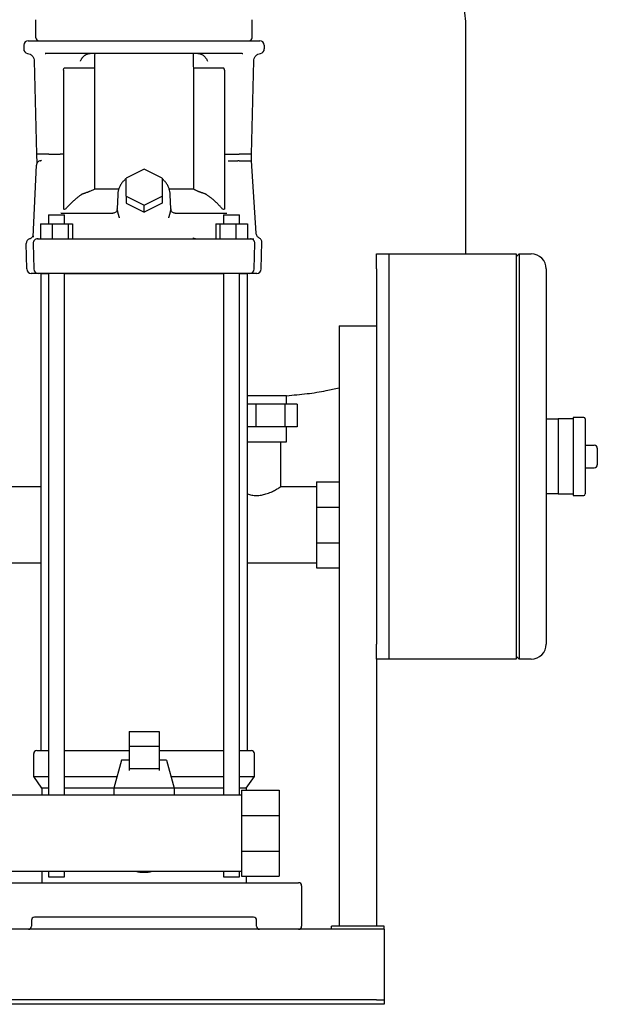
# Model space of a CAD drawing. Header units: millimetres. Extents: x 16 to 1414, y 11 to 1176.
# Tile 3 of 6: x 298 to 683, y 11 to 667. Entities that reach past the tile are written whole.
import ezdxf

# ---------------------------------------------------------------- set-up
doc = ezdxf.new("R2010")
doc.units = ezdxf.units.MM

msp = doc.modelspace()

# ---------------------------------------------------------------- linework, layer by layer
at = {"color": 7, "linetype": 'Continuous', "lineweight": 25}
for p, q in [((308.56, 655.41), (308.56, 667.41)), ((452.56, 655.41), (452.56, 667.41)), ((595.06, 511.41), (595.06, 662.21)), ((300.48, 650.49), (300.41, 647.99)), ((303.48, 653.41), (457.63, 653.41)), ((460.63, 650.49), (460.7, 647.99)), ((314.77, 644.92), (315.06, 644.91)), ((315.06, 644.91), (314.77, 644.92)), ((446.05, 644.91), (315.06, 644.91)), ((315.39, 644.76), (315.06, 644.91)), ((446.05, 644.91), (445.72, 644.76)), ((446.05, 644.91), (446.35, 644.92)), ((307.4, 639.9), (309.03, 577.86)), ((452.09, 577.91), (453.71, 639.9)), ((326.92, 633.7), (326.92, 541.19)), ((347.47, 635.2), (327.45, 635.2)), ((347.47, 635.2), (347.47, 554.5)), ((413.65, 554.5), (413.65, 635.2)), ((433.66, 635.2), (413.65, 635.2)), ((434.2, 633.7), (434.2, 541.19)), ((309.67, 577.91), (309.03, 577.91)), ((309.03, 577.91), (309.07, 571.89)), ((318.62, 577.91), (324.69, 577.91)), ((436.43, 577.91), (442.49, 577.91)), ((452.06, 573.41), (452.09, 577.91)), ((311.56, 573.39), (312.15, 573.58)), ((312.15, 573.58), (311.56, 573.39)), ((311.75, 573.4), (311.56, 573.39)), ((311.56, 573.39), (311.75, 573.4)), ((436.57, 573.41), (442.51, 573.41)), ((455.3, 525.17), (452.06, 573.41)), ((306.62, 522.69), (308.92, 570.56)), ((380.56, 567.74), (368.56, 561.74)), ((392.56, 561.74), (380.56, 567.74)), ((368.56, 549.74), (368.56, 561.74)), ((392.56, 561.74), (392.56, 549.74)), ((363.72, 554.5), (347.47, 554.5)), ((413.65, 554.5), (397.38, 554.5)), ((363.04, 550.72), (362.72, 541.44)), ((368.56, 549.74), (380.56, 543.74)), ((368.56, 549.74), (368.56, 545.24)), ((368.56, 545.24), (380.56, 539.24)), ((380.56, 543.74), (392.56, 549.74)), ((392.56, 545.24), (380.56, 539.24)), ((392.56, 549.74), (392.56, 545.24)), ((398.39, 541.44), (398.07, 550.7)), ((325.41, 538.41), (325.41, 538.75)), ((325.41, 538.41), (359.75, 538.41)), ((327.16, 541.19), (326.92, 541.19)), ((359.74, 538.42), (359.72, 538.51)), ((360.72, 538.59), (359.74, 538.42)), ((360.4, 538.54), (359.75, 538.41)), ((360.29, 538.46), (359.77, 538.41)), ((362.71, 540.93), (362.72, 541.44)), ((380.56, 539.24), (380.56, 543.74)), ((398.41, 540.93), (398.36, 540.47)), ((398.39, 541.44), (398.41, 540.93)), ((401.36, 538.41), (400.39, 538.59)), ((401.36, 538.41), (400.73, 538.54)), ((401.36, 538.41), (400.8, 538.52)), ((401.36, 538.41), (435.7, 538.41)), ((401.4, 538.51), (401.42, 538.41)), ((401.42, 538.41), (401.4, 538.51)), ((434.2, 541.19), (433.95, 541.19)), ((311.62, 531.41), (311.62, 521.41)), ((311.62, 531.41), (319.38, 531.41)), ((316.84, 537.41), (316.84, 531.41)), ((316.84, 537.41), (325.4, 537.41)), ((319.38, 531.41), (319.4, 521.41)), ((319.38, 531.41), (329.98, 531.41)), ((325.4, 537.41), (327.6, 537.41)), ((327.6, 531.41), (327.6, 537.41)), ((329.98, 531.41), (329.98, 521.41)), ((329.98, 531.41), (332.82, 531.41)), ((332.82, 531.41), (332.82, 521.41)), ((428.3, 531.41), (428.3, 521.41)), ((428.3, 531.41), (431.14, 531.41)), ((431.14, 531.41), (431.14, 521.41)), ((431.14, 531.41), (441.73, 531.41)), ((433.51, 537.41), (433.51, 531.41)), ((433.51, 537.41), (435.71, 537.41)), ((435.71, 537.41), (444.27, 537.41)), ((441.73, 531.41), (441.72, 521.41)), ((441.73, 531.41), (449.49, 531.41)), ((444.27, 531.41), (444.27, 537.41)), ((449.49, 531.41), (449.49, 521.41)), ((302.48, 501.34), (302.03, 518.34)), ((306.62, 522.69), (306.56, 522.45)), ((306.7, 518.34), (307.14, 501.34)), ((309.7, 521.41), (319.4, 521.41)), ((309.88, 521.41), (310.01, 521.5)), ((310.01, 521.5), (309.88, 521.41)), ((311.17, 521.41), (311.18, 521.41)), ((319.4, 521.41), (441.72, 521.41)), ((441.72, 521.41), (451.42, 521.41)), ((449.94, 521.41), (449.89, 521.41)), ((453.97, 501.34), (454.41, 518.34)), ((458.63, 501.34), (459.1, 519.11)), ((535.56, 501.41), (535.56, 511.41)), ((535.56, 511.41), (543.56, 511.41)), ((543.56, 511.41), (543.56, 501.41)), ((543.56, 511.41), (628.56, 511.41)), ((628.56, 511.41), (628.56, 491.41)), ((628.56, 509.41), (630.56, 511.41)), ((630.56, 511.41), (630.56, 491.41)), ((630.56, 511.41), (638.56, 511.41)), ((535.56, 501.41), (535.56, 251.41)), ((543.56, 501.41), (543.56, 251.41)), ((648.56, 501.41), (648.56, 491.41)), ((311.11, 498.41), (305.48, 498.41)), ((311.64, 498.41), (311.69, 498.41)), ((311.81, 498.41), (311.81, 180.41)), ((311.81, 498.41), (316.84, 498.41)), ((316.84, 498.41), (316.84, 150.81)), ((327.6, 150.81), (327.6, 498.41)), ((327.6, 498.41), (433.51, 498.41)), ((433.51, 498.41), (433.51, 150.81)), ((450.97, 498.41), (441.62, 498.41)), ((444.27, 150.81), (444.27, 498.41)), ((444.27, 498.41), (449.31, 498.41)), ((449.31, 498.41), (449.31, 180.41)), ((449.48, 498.41), (449.48, 498.41)), ((455.63, 498.41), (450, 498.41)), ((450.35, 498.41), (450, 498.41)), ((450.97, 498.41), (450.35, 498.41)), ((543.56, 491.41), (543.56, 261.41)), ((628.56, 491.41), (628.56, 261.41)), ((630.56, 491.41), (630.56, 261.41)), ((648.56, 491.41), (648.56, 261.41)), ((510.56, 463.41), (535.56, 463.41)), ((510.56, 463.41), (510.56, 63.41)), ((455.2, 416.91), (449.31, 416.91)), ((475.56, 416.91), (455.2, 416.91)), ((475.56, 411.21), (475.56, 416.91)), ((455.07, 411.21), (449.31, 411.21)), ((455.07, 411.21), (455.07, 396.21)), ((474.35, 411.21), (455.07, 411.21)), ((474.35, 411.21), (474.35, 396.21)), ((482.61, 411.21), (474.35, 411.21)), ((482.61, 411.21), (482.61, 396.21)), ((648.56, 401.41), (656.56, 401.41)), ((666.56, 401.41), (656.56, 401.41)), ((656.56, 401.41), (656.56, 391.41)), ((673.56, 402.41), (666.56, 402.41)), ((666.56, 402.41), (666.56, 376.41)), ((674.56, 401.41), (674.56, 351.41)), ((455.07, 396.21), (449.31, 396.21)), ((474.35, 396.21), (455.07, 396.21)), ((482.61, 396.21), (474.35, 396.21)), ((475.56, 386.21), (475.56, 396.21)), ((656.56, 391.41), (656.56, 376.41)), ((449.31, 386.21), (455.2, 386.21)), ((455.2, 386.21), (475.56, 386.21)), ((471.56, 386.21), (471.56, 356.21)), ((674.56, 383.91), (680.56, 383.91)), ((682.56, 381.91), (682.56, 370.91)), ((656.56, 376.41), (656.56, 361.41)), ((666.56, 376.41), (666.56, 350.41)), ((674.56, 368.91), (680.56, 368.91)), ((656.56, 361.41), (656.56, 351.41)), ((311.81, 356.21), (199.31, 356.21)), ((495.56, 356.21), (471.56, 356.21)), ((495.56, 359.46), (495.56, 342.68)), ((495.56, 359.46), (510.56, 359.46)), ((656.56, 351.41), (648.56, 351.41)), ((656.56, 351.41), (666.56, 351.41)), ((666.56, 350.41), (673.56, 350.41)), ((495.56, 342.68), (495.56, 318.95)), ((495.56, 342.68), (510.56, 342.68)), ((495.56, 318.95), (510.56, 318.95)), ((495.56, 318.95), (495.56, 302.16)), ((311.81, 305.41), (199.31, 305.41)), ((495.56, 305.41), (449.31, 305.41)), ((495.56, 302.16), (510.56, 302.16)), ((628.56, 261.41), (628.56, 241.41)), ((630.56, 261.41), (630.56, 241.41)), ((648.56, 261.41), (648.56, 251.41)), ((535.56, 241.41), (535.56, 251.41)), ((543.56, 251.41), (543.56, 241.41)), ((630.56, 241.41), (628.56, 243.41)), ((543.56, 241.41), (535.56, 241.41)), ((535.56, 241.41), (535.56, 63.41)), ((628.56, 241.41), (543.56, 241.41)), ((638.56, 241.41), (630.56, 241.41)), ((370.56, 193.1), (370.56, 183.22)), ((370.56, 193.1), (390.56, 193.1)), ((390.56, 193.1), (390.56, 183.22)), ((307.06, 163.27), (307.06, 178.41)), ((309.06, 180.41), (316.84, 180.41)), ((327.6, 180.41), (370.56, 180.41)), ((370.56, 183.22), (370.56, 168.2)), ((390.56, 183.22), (370.56, 183.22)), ((390.56, 183.22), (390.56, 168.2)), ((390.56, 180.41), (433.51, 180.41)), ((444.27, 180.41), (452.06, 180.41)), ((454.06, 163.27), (454.06, 178.41)), ((365.56, 174.06), (360.56, 155.31)), ((370.56, 174.06), (365.56, 174.06)), ((395.56, 174.06), (390.56, 174.06)), ((395.56, 174.06), (400.56, 155.31)), ((390.56, 168.2), (370.56, 168.2)), ((370.56, 168.2), (370.56, 167.25)), ((390.56, 168.2), (390.56, 167.25)), ((307.06, 163.27), (316.84, 163.27)), ((312.56, 155.41), (307.06, 163.27)), ((327.6, 163.27), (362.68, 163.27)), ((398.44, 163.27), (433.51, 163.27)), ((444.27, 163.27), (454.06, 163.27)), ((448.56, 155.41), (454.06, 163.27)), ((316.84, 155.41), (312.56, 155.41)), ((312.56, 155.41), (312.56, 150.81)), ((360.56, 155.31), (327.6, 155.41)), ((400.56, 155.31), (360.56, 155.31)), ((360.56, 155.31), (360.56, 150.81)), ((433.51, 155.41), (400.56, 155.31)), ((400.56, 155.31), (400.56, 150.81)), ((448.56, 155.41), (444.27, 155.41)), ((445.56, 154.06), (445.56, 137.28)), ((445.56, 154.06), (470.56, 154.06)), ((448.56, 155.41), (448.56, 154.06)), ((470.56, 154.06), (470.56, 137.28)), ((445.56, 150.81), (261.91, 150.81)), ((445.56, 137.28), (470.56, 137.28)), ((445.56, 137.28), (445.56, 113.55)), ((470.56, 137.28), (470.56, 113.55)), ((445.56, 113.55), (470.56, 113.55)), ((445.56, 113.55), (445.56, 96.76)), ((470.56, 113.55), (470.56, 96.76)), ((73.06, 100.01), (445.56, 100.01)), ((312.56, 100.01), (312.56, 92.41)), ((316.84, 100.01), (316.84, 96.41)), ((327.6, 96.41), (327.6, 100.01)), ((433.51, 100.01), (433.51, 96.41)), ((444.27, 96.41), (444.27, 100.01)), ((288.56, 92.41), (472.56, 92.41)), ((316.84, 96.41), (325.4, 96.41)), ((325.4, 96.41), (327.6, 96.41)), ((433.51, 96.41), (435.71, 96.41)), ((435.71, 96.41), (444.27, 96.41)), ((445.56, 96.76), (470.56, 96.76)), ((448.56, 96.76), (448.56, 92.41)), ((472.56, 92.41), (483.56, 92.41)), ((485.56, 90.41), (485.56, 63.41)), ((305.56, 67.41), (305.56, 63.41)), ((453.56, 69.41), (307.56, 69.41)), ((455.56, 63.41), (455.56, 67.41)), ((540.56, 61.41), (20.56, 61.41)), ((505.56, 61.41), (505.56, 63.41)), ((540.56, 63.41), (505.56, 63.41)), ((540.56, 61.41), (540.56, 63.41)), ((540.56, 61.41), (540.56, 56.41)), ((540.56, 56.41), (540.56, 16.41)), ((535.56, 14.41), (25.56, 14.41)), ((535.56, 14.41), (540.56, 14.41)), ((540.56, 16.41), (540.56, 14.41)), ((540.56, 14.41), (540.56, 11.41)), ((535.56, 11.41), (25.56, 11.41)), ((540.56, 11.41), (535.56, 11.41))]:
    msp.add_line(p, q, dxfattribs=at)
at = {"color": 7, "linetype": 'Continuous', "lineweight": 25, "flags": 128}
for points in [[(450.46, 521.41), (450.93, 521.41), (451.38, 521.41), (451.81, 521.41), (452.22, 521.41), (452.6, 521.41), (452.97, 521.41), (453.32, 521.41), (453.65, 521.41)], [(319.5, 498.41), (317.57, 498.41), (315.77, 498.41), (314.16, 498.41), (312.77, 498.41), (311.64, 498.41), (310.82, 498.41), (310.31, 498.41), (310.14, 498.41)], [(441.62, 498.41), (431.57, 498.41), (421.46, 498.41), (411.29, 498.41), (401.07, 498.41), (390.82, 498.41), (380.56, 498.41), (370.29, 498.41), (360.05, 498.41), (349.83, 498.41), (339.65, 498.41), (329.54, 498.41), (319.5, 498.41)]]:
    msp.add_lwpolyline(points, dxfattribs=at)
at = {"color": 7, "linetype": 'Continuous', "lineweight": 25}
for centre, radius, start, end in [((303.48, 650.41), 3, 90, 178.5), ((310.56, 655.41), 2, 180, 270), ((450.56, 655.41), 2, 270, 0), ((457.63, 650.41), 3, 1.5, 90), ((303.41, 647.91), 3, 178.5, 261.50853), ((457.7, 647.91), 3, 279.26345, 1.50831), ((327.16, 543.61), 2.42, 270, 319.78589), ((433.95, 543.61), 2.42, 220.23756, 270.00007), ((305.03, 518.42), 3, 103.35942, 181.50311), ((309.7, 518.41), 3, 90.00038, 181.5), ((451.42, 518.41), 3, 358.5, 89.99954), ((638.56, 501.41), 10, 0, 90), ((305.48, 501.41), 3, 181.5, 270), ((310.14, 501.41), 3, 181.5, 270), ((450.97, 501.41), 3, 270, 358.5), ((455.63, 501.41), 3, 270, 358.5), ((673.56, 401.41), 1, 360, 90), ((680.56, 381.91), 2, 0, 90), ((680.56, 370.91), 2, 270, 0), ((673.56, 351.41), 1, 270, 0), ((638.56, 251.41), 10, 270, 0), ((309.06, 178.41), 2, 90, 180), ((452.06, 178.41), 2, 0, 90), ((380.56, 125.41), 26, 257.6671, 282.3329), ((483.56, 90.41), 2, 0, 90), ((307.56, 67.41), 2, 90, 180), ((453.56, 67.41), 2, 0, 90), ((303.56, 63.41), 2, 270, 0), ((457.56, 63.41), 2, 180, 270), ((483.56, 63.41), 2, 270, 360)]:
    msp.add_arc(centre, radius, start, end, dxfattribs=at)
for points, knots in [([(595.06, 662.21), (594.95, 664.84), (594.74, 670.06), (593.07, 677.73), (590.48, 685.12), (586.94, 692.21), (582.16, 699.58), (575.96, 707.1), (568.21, 714.58), (559.47, 721.51), (549.38, 728.15), (537.94, 734.35), (525.22, 739.96), (511.86, 744.65), (498.05, 748.42), (483.96, 751.05), (474.25, 752.47), (469.27, 752.66), (469.06, 752.67)], [0, 0, 0, 0, 0.046736, 0.092878, 0.139087, 0.185896, 0.233702, 0.295247, 0.359046, 0.425161, 0.49349, 0.573989, 0.656608, 0.740777, 0.825866, 0.911226, 0.996209, 1, 1, 1, 1]), ([(302.97, 644.95), (303.51, 644.81), (304.7, 644.52), (306.17, 643.32), (307.19, 641.71), (307.33, 640.49), (307.4, 639.9)], [0, 0, 0, 0, 0.242041, 0.49999, 0.757944, 1, 1, 1, 1]), ([(339.74, 642.35), (339.81, 642.42), (339.94, 642.58), (340.15, 642.82), (340.37, 643.05), (340.61, 643.28), (340.87, 643.5), (341.15, 643.72), (341.44, 643.92), (341.75, 644.11), (342.08, 644.29), (342.45, 644.46), (342.85, 644.62), (343.27, 644.74), (343.73, 644.84), (344.2, 644.9), (344.51, 644.91), (344.67, 644.91)], [0, 0, 0, 0, 0.052682, 0.10708, 0.163176, 0.220916, 0.28022, 0.340987, 0.403081, 0.466327, 0.530525, 0.601452, 0.675932, 0.75355, 0.83383, 0.916177, 1, 1, 1, 1]), ([(416.44, 644.91), (416.52, 644.91), (416.67, 644.91), (416.9, 644.9), (417.12, 644.87), (417.35, 644.84), (417.57, 644.8), (417.78, 644.75), (417.99, 644.7), (418.19, 644.64), (418.39, 644.57), (418.85, 644.39), (419.53, 644.04), (420.29, 643.48), (420.88, 642.92), (421.35, 642.38), (421.75, 641.84), (422.14, 641.27), (422.53, 640.61), (422.79, 640.12), (422.93, 639.85)], [0, 0, 0, 0, 0.026582, 0.052976, 0.07913, 0.105, 0.130546, 0.155724, 0.18049, 0.204804, 0.228634, 0.251952, 0.375422, 0.491053, 0.575074, 0.65731, 0.737268, 0.80687, 0.894961, 1, 1, 1, 1]), ([(453.71, 639.9), (453.78, 640.49), (453.93, 641.71), (454.94, 643.32), (456.41, 644.52), (457.6, 644.81), (458.18, 644.95)], [0, 0, 0, 0, 0.242053, 0.500003, 0.757952, 1, 1, 1, 1]), ([(338.18, 639.85), (338.25, 639.99), (338.36, 640.19), (338.6, 640.61), (338.82, 641), (339.08, 641.43), (339.29, 641.74), (339.51, 642.05), (339.67, 642.25), (339.74, 642.35)], [0, 0, 0, 0, 0.158326, 0.238539, 0.485195, 0.617644, 0.745525, 0.872308, 1, 1, 1, 1]), ([(434.2, 633.7), (434.18, 633.78), (434.15, 633.93), (434.11, 634.15), (434.06, 634.35), (434.02, 634.52), (433.97, 634.68), (433.93, 634.82), (433.88, 634.93), (433.84, 635.03), (433.8, 635.1), (433.75, 635.15), (433.71, 635.19), (433.67, 635.2), (433.66, 635.2)], [0, 0, 0, 0, 0.148913, 0.28533, 0.409298, 0.520878, 0.620155, 0.707247, 0.782334, 0.845697, 0.897803, 0.939505, 0.972469, 1, 1, 1, 1]), ([(317.1, 577.91), (317.23, 577.91), (317.49, 577.9), (318.07, 577.9), (318.39, 577.9), (318.62, 577.91)], [0, 0, 0, 0, 0.5, 0.5, 1, 1, 1, 1]), ([(326.92, 577.91), (326.86, 577.92), (326.74, 577.92), (326.55, 577.92), (326.37, 577.92), (326.18, 577.92), (325.99, 577.92), (325.8, 577.92), (325.61, 577.92), (325.42, 577.92), (325.23, 577.92), (325.04, 577.92), (324.86, 577.92), (324.74, 577.92), (324.69, 577.91)], [0, 0, 0, 0, 0.074035, 0.149746, 0.22715, 0.306254, 0.387061, 0.469569, 0.553771, 0.639657, 0.727221, 0.81646, 0.907379, 1, 1, 1, 1]), ([(434.19, 577.92), (434.6, 577.92), (435, 577.92), (435.76, 577.92), (436.12, 577.92), (436.43, 577.91)], [0, 0, 0, 0, 0.5, 0.5, 1, 1, 1, 1]), ([(442.49, 577.91), (442.73, 577.91), (443.04, 577.9), (443.62, 577.9), (443.88, 577.91), (444.02, 577.91)], [0, 0, 0, 0, 0.5, 0.5, 1, 1, 1, 1]), ([(452.09, 577.91), (452.09, 577.91), (452.3, 577.91), (451.88, 577.91), (451.45, 577.91)], [0, 0, 0, 0, 0.000031, 1, 1, 1, 1]), ([(311.56, 573.39), (311.24, 573.36), (310.9, 573.26), (310.25, 572.94), (309.95, 572.71), (309.46, 572.17), (309.26, 571.86), (309, 571.21), (308.93, 570.87), (308.92, 570.56)], [0, 0, 0, 0, 0.25, 0.25, 0.5, 0.5, 0.75, 0.75, 1, 1, 1, 1]), ([(309.07, 571.89), (309.06, 571.75), (309.06, 571.46), (309.01, 571.18), (308.98, 571.05)], [0, 0, 0, 0, 0.494209, 1, 1, 1, 1]), ([(309.14, 571.53), (309.12, 571.49), (309.02, 571.29), (308.98, 571.02), (308.99, 571.07), (308.98, 571.05)], [0, 0, 0, 0, 0.176102, 0.913546, 1, 1, 1, 1]), ([(312.15, 573.58), (312.09, 573.49), (311.93, 573.43), (311.78, 573.41), (311.71, 573.4)], [0, 0, 0, 0, 0.501939, 1, 1, 1, 1]), ([(442.51, 573.41), (442.52, 573.41), (442.54, 573.4), (442.57, 573.38), (442.61, 573.38), (442.64, 573.38), (442.69, 573.39), (442.75, 573.41), (442.84, 573.44), (442.95, 573.46), (443.08, 573.48), (443.25, 573.5), (443.43, 573.52), (443.6, 573.54), (443.73, 573.56), (443.81, 573.57), (443.87, 573.58), (443.93, 573.58), (443.98, 573.56), (444.01, 573.5), (444.02, 573.44), (444.03, 573.42)], [0, 0, 0, 0, 0.0224102, 0.0448011, 0.0677806, 0.0919125, 0.108219, 0.1463691, 0.2063861, 0.2633598, 0.3361873, 0.424827, 0.5292851, 0.6360285, 0.7177983, 0.7742471, 0.8052468, 0.8590146, 0.9052387, 0.9500273, 1, 1, 1, 1]), ([(368.56, 561.45), (368.26, 561.21), (367.37, 560.5), (366.15, 559.11), (364.92, 557.32), (363.98, 555.39), (363.34, 553.37), (363.1, 551.8), (363.05, 550.91), (363.04, 550.72)], [0, 0, 0, 0, 0.0892534, 0.2630447, 0.4363305, 0.6089934, 0.7809843, 0.9523538, 1, 1, 1, 1]), ([(398.07, 550.7), (398.04, 551.11), (397.98, 552.19), (397.62, 553.95), (396.91, 555.92), (395.9, 557.8), (394.61, 559.53), (393.48, 560.76), (392.72, 561.33), (392.56, 561.46)], [0, 0, 0, 0, 0.0969005, 0.2673642, 0.4379417, 0.6088205, 0.7801812, 0.9521105, 1, 1, 1, 1]), ([(344.5, 553.09), (344.42, 553.05), (344.27, 552.97), (344.03, 552.86), (343.79, 552.75), (343.48, 552.62), (343.1, 552.47), (342.55, 552.27), (341.87, 552.05), (341.18, 551.84), (340.6, 551.65), (340.16, 551.49), (339.76, 551.33), (339.41, 551.17), (339.09, 551), (338.9, 550.87), (338.8, 550.81)], [0, 0, 0, 0, 0.043126, 0.086157, 0.128963, 0.171411, 0.248279, 0.326603, 0.458557, 0.594912, 0.679822, 0.756201, 0.825284, 0.888271, 0.946205, 1, 1, 1, 1]), ([(413.65, 554.5), (413.85, 554.41), (414.25, 554.23), (414.85, 553.96), (415.44, 553.68), (416.03, 553.39), (416.42, 553.19), (416.61, 553.09)], [0, 0, 0, 0, 0.201284, 0.401892, 0.601858, 0.801216, 1, 1, 1, 1]), ([(422.31, 550.82), (422.26, 550.85), (422.17, 550.91), (422.01, 551), (421.83, 551.1), (421.6, 551.22), (421.23, 551.39), (420.7, 551.58), (420.07, 551.79), (419.48, 551.98), (418.95, 552.15), (418.41, 552.33), (417.82, 552.55), (417.2, 552.8), (416.8, 553), (416.61, 553.09)], [0, 0, 0, 0, 0.0275503, 0.056173, 0.0859857, 0.131237, 0.181627, 0.2852299, 0.4033009, 0.5050745, 0.5889057, 0.6726626, 0.7852821, 0.8947115, 1, 1, 1, 1]), ([(338.8, 550.81), (338.61, 550.68), (338.22, 550.42), (337.65, 550.01), (337.08, 549.6), (336.53, 549.19), (335.99, 548.77), (335.46, 548.34), (334.94, 547.92), (334.42, 547.49), (333.92, 547.05), (333.43, 546.61), (332.95, 546.17), (332.48, 545.73), (332.01, 545.28), (331.56, 544.83), (331.11, 544.37), (330.67, 543.91), (330.25, 543.45), (329.83, 542.99), (329.42, 542.52), (329.15, 542.21), (329.01, 542.05)], [0, 0, 0, 0, 0.053799, 0.107107, 0.159943, 0.212325, 0.264272, 0.3158, 0.366921, 0.41765, 0.467998, 0.51798, 0.567605, 0.616887, 0.665835, 0.714461, 0.762776, 0.810789, 0.85851, 0.905946, 0.953107, 1, 1, 1, 1]), ([(432.1, 542.05), (431.95, 542.22), (431.65, 542.57), (431.19, 543.09), (430.72, 543.61), (430.24, 544.12), (429.75, 544.63), (429.25, 545.13), (428.74, 545.63), (428.21, 546.13), (427.67, 546.62), (427.13, 547.11), (426.57, 547.59), (426, 548.07), (425.41, 548.54), (424.82, 549.01), (424.21, 549.47), (423.59, 549.92), (422.96, 550.37), (422.52, 550.67), (422.31, 550.82)], [0, 0, 0, 0, 0.052283, 0.104878, 0.157795, 0.211048, 0.264647, 0.318607, 0.372941, 0.427664, 0.482791, 0.538339, 0.594323, 0.650761, 0.70767, 0.765069, 0.822977, 0.881419, 0.940418, 1, 1, 1, 1]), ([(362.65, 540.43), (362.63, 540.37), (362.59, 540.28), (362.44, 539.98), (362.09, 539.45), (361.35, 538.78), (360.65, 538.57), (360.29, 538.46)], [0, 0, 0, 0, 0.112393, 0.224197, 0.457209, 0.716776, 1, 1, 1, 1]), ([(362.65, 540.43), (362.7, 540.51), (362.68, 540.52), (362.66, 540.47), (362.65, 540.43)], [0, 0, 0, 0, 0.321372, 1, 1, 1, 1]), ([(362.71, 540.93), (362.71, 540.9), (362.7, 540.83), (362.71, 540.72), (362.72, 540.6), (362.73, 540.46), (362.75, 540.32), (362.78, 540.16), (362.81, 539.98), (362.84, 539.8), (362.88, 539.6), (362.93, 539.39), (362.98, 539.16), (363.04, 538.93), (363.11, 538.64), (363.21, 538.29), (363.33, 537.85), (363.48, 537.35), (363.65, 536.78), (363.85, 536.16), (364, 535.72), (364.07, 535.49)], [0, 0, 0, 0, 0.022661, 0.04699, 0.073054, 0.100905, 0.130587, 0.162133, 0.195571, 0.230923, 0.268207, 0.307437, 0.348625, 0.391779, 0.436907, 0.504725, 0.582946, 0.671572, 0.770607, 0.880065, 1, 1, 1, 1]), ([(397.04, 535.49), (397.08, 535.61), (397.16, 535.85), (397.27, 536.18), (397.38, 536.51), (397.48, 536.81), (397.57, 537.1), (397.65, 537.37), (397.72, 537.63), (397.79, 537.86), (397.85, 538.08), (397.91, 538.29), (397.98, 538.56), (398.07, 538.9), (398.16, 539.3), (398.24, 539.66), (398.31, 539.98), (398.36, 540.27), (398.39, 540.52), (398.41, 540.74), (398.41, 540.87), (398.41, 540.93)], [0, 0, 0, 0, 0.062421, 0.121908, 0.178475, 0.23213, 0.282877, 0.330718, 0.375653, 0.417684, 0.456808, 0.493026, 0.526339, 0.604182, 0.676547, 0.743477, 0.805034, 0.861307, 0.912425, 0.958568, 1, 1, 1, 1]), ([(398.47, 540.41), (398.46, 540.45), (398.44, 540.5), (398.42, 540.49), (398.41, 540.49)], [0, 0, 0, 0, 0.6914569, 1, 1, 1, 1]), ([(400.8, 538.52), (400.47, 538.57), (399.77, 538.78), (399.02, 539.45), (398.67, 539.99), (398.52, 540.29), (398.49, 540.37), (398.47, 540.41)], [0, 0, 0, 0, 0.283734, 0.543565, 0.776392, 0.887943, 1, 1, 1, 1]), ([(457.45, 521.86), (457.19, 522.03), (456.57, 522.4), (455.89, 523.23), (455.44, 524.17), (455.35, 524.84), (455.3, 525.17)], [0, 0, 0, 0, 0.256894, 0.514932, 0.765123, 1, 1, 1, 1]), ([(306.5, 523.22), (306.39, 522.98), (306.18, 522.52), (305.66, 521.96), (305.04, 521.54), (304.57, 521.4), (304.34, 521.33)], [0, 0, 0, 0, 0.253826, 0.510235, 0.761329, 1, 1, 1, 1]), ([(306.58, 523.33), (306.58, 523.35), (306.57, 523.44), (306.53, 523.32), (306.5, 523.22)], [0, 0, 0, 0, 0.1177598, 1, 1, 1, 1]), ([(306.66, 523.51), (306.65, 523.39), (306.65, 523.27), (306.63, 523), (306.63, 522.85), (306.62, 522.69)], [0, 0, 0, 0, 0.5, 0.5, 1, 1, 1, 1]), ([(413.31, 522.03), (413.37, 521.99), (413.5, 521.92), (413.71, 521.83), (413.94, 521.74), (414.19, 521.65), (414.5, 521.56), (414.88, 521.48), (415.32, 521.43), (415.62, 521.42), (415.77, 521.41)], [0, 0, 0, 0, 0.082498, 0.171723, 0.267719, 0.370527, 0.48019, 0.652322, 0.825585, 1, 1, 1, 1]), ([(413.31, 522.03), (413.33, 521.99), (413.38, 521.93), (413.46, 521.84), (413.54, 521.76), (413.62, 521.69), (413.7, 521.63), (413.81, 521.55), (413.96, 521.48), (414.14, 521.42), (414.26, 521.42), (414.32, 521.41)], [0, 0, 0, 0, 0.083492, 0.16662, 0.249613, 0.332703, 0.416119, 0.500086, 0.667076, 0.8331, 1, 1, 1, 1]), ([(459.1, 519.11), (459.08, 519.37), (459.06, 519.94), (458.71, 520.73), (458.18, 521.42), (457.69, 521.72), (457.45, 521.86)], [0, 0, 0, 0, 0.244897, 0.500001, 0.755104, 1, 1, 1, 1]), ([(475.56, 416.91), (480.12, 417.31), (488.94, 418.09), (500.64, 419.9), (507.68, 421.57), (510.56, 422.25)], [0, 0, 0, 0, 0.387411, 0.749968, 1, 1, 1, 1]), ([(449.31, 351.43), (449.31, 351.42), (449.8, 351.26), (450.81, 351.01), (452.86, 350.58), (455, 350.4), (457.16, 350.49), (458.73, 350.68), (460.28, 351), (461.92, 351.44), (463.62, 352.03), (465.32, 352.74), (466.86, 353.48), (468.24, 354.21), (469.4, 354.87), (470.26, 355.39), (470.85, 355.75), (471.4, 356.11), (471.49, 356.17), (471.56, 356.21)], [0, 0, 0, 0, 0.000624, 0.052551, 0.100569, 0.200482, 0.249745, 0.300339, 0.348408, 0.400378, 0.466201, 0.531702, 0.600745, 0.667552, 0.735415, 0.800322, 0.850953, 0.899503, 1, 1, 1, 1])]:
    msp.add_open_spline(points, degree=3, knots=knots, dxfattribs=at)
for points in [[(347.69, 644.91), (347.62, 641.68), (347.54, 638.44), (347.47, 635.2)], [(413.65, 635.2), (413.57, 638.44), (413.5, 641.68), (413.42, 644.91)], [(326.92, 633.7), (327.1, 634.7), (327.28, 635.2), (327.45, 635.2)], [(317.1, 577.91), (313.29, 577.91), (310.77, 577.91), (309.67, 577.91)], [(451.45, 577.91), (450.34, 577.91), (447.83, 577.91), (444.02, 577.91)], [(444.03, 573.42), (449.28, 573.42), (452.06, 573.42), (452.06, 573.42)], [(344.5, 553.09), (345.47, 553.59), (346.46, 554.06), (347.47, 554.5)]]:
    msp.add_open_spline(points, degree=3, dxfattribs=at)

doc.saveas('drawing.dxf')
